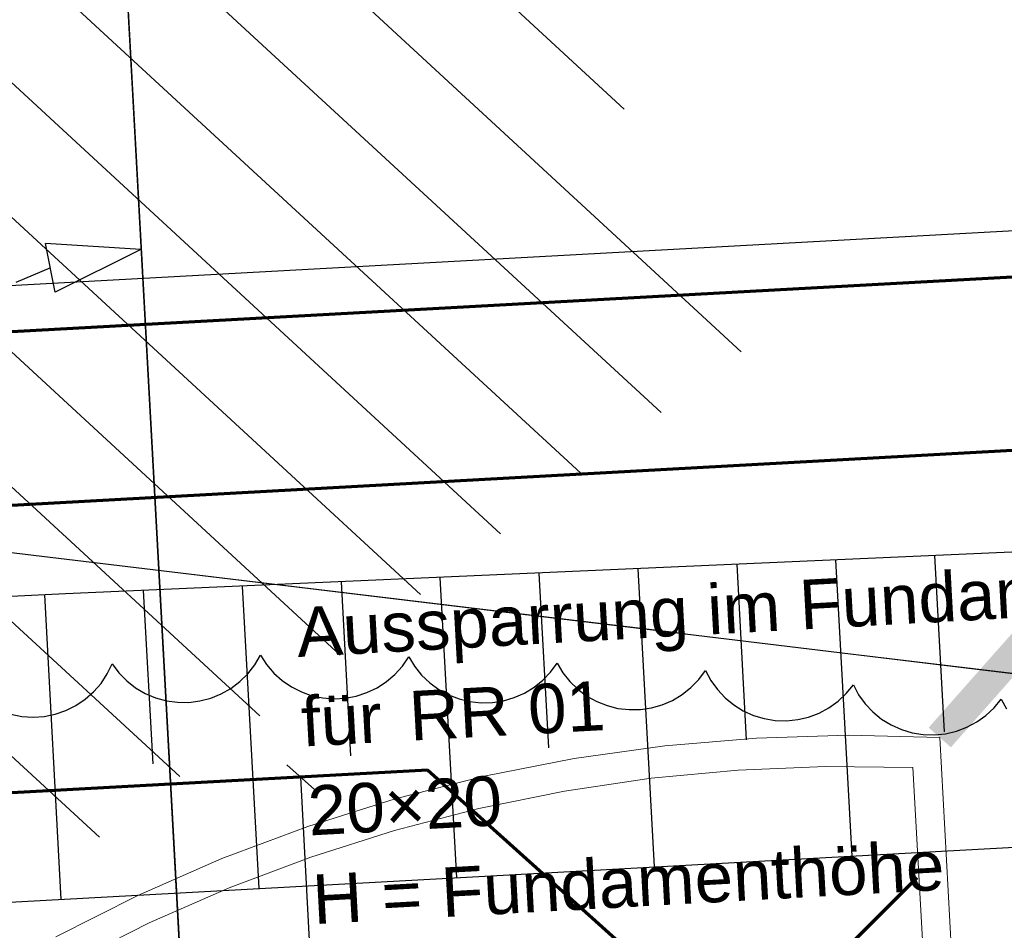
# Model space of a CAD drawing. Extents: x -779 to 790, y -208 to 633.
# Tile 126 of 232: x -327 to -288, y 413 to 450. Entities that reach past the tile are written whole.
import ezdxf
from ezdxf.lldxf.tags import DXFTag

# ---------------------------------------------------------------- set-up
doc = ezdxf.new("R2010")
doc.units = 0
doc.layers.get('0').update_dxf_attribs({"lineweight": 25})
for name, color, linetype, lineweight, true_color in [('01 Allgemein Bemaßung', 7, 'Continuous', 25, 0x848484), ('01AFU Allgemein Bemaßung-A07F5V4RWF', 7, 'Continuous', 25, 0x848484), ('02 Raster Bemaßung', 7, 'Continuous', 25, 0x848484), ('02 Raster Gebäude-A07F5V4QWF', 7, 'Continuous', 25, 0x848484), ('10 Wege Bestand - 2D', 9, 'Continuous', 18, 0x808080), ('30 Baugrubenplanung', 7, 'Continuous', 25, 0x848484), ('91 Aufstellflächen Feuerwehr', 9, 'Continuous', 18, 0x808080), ('S_Mass', 150, 'Continuous', 25, 0x007fff), ('S_Regenwasser_Grundleitung', 7, 'Continuous', 70, 0x0080ff), ('S_Schmutzwasser_Grundleitung', 7, 'Continuous', 70, 0x7f5f00), ('X_Aenderungen', 6, 'Continuous', 25, 0xff00ff)]:
    doc.layers.add(name, color=color, linetype=linetype, lineweight=lineweight, true_color=true_color)
doc.layers.add('02 Raster Gebäude-A07F5V53WF', color=7, linetype='Continuous', lineweight=13)
doc.layers.add('X_Allgemein', color=7, linetype='Continuous', lineweight=25)
doc.styles.get("Standard").update_dxf_attribs({"font": 'arial.ttf'})
tags = doc.linetypes.add('Raster-A07F5V4TWF', pattern=[0.2, 0.1, -0.05, 0, -0.05]).pattern_tags.tags
tags[10:11] = [DXFTag(74, 4), DXFTag(75, 0), DXFTag(340, '0'), DXFTag(46, 1.0), DXFTag(50, 0.0), DXFTag(44, 0.0), DXFTag(45, 0.0)]
tags[8:9] = [DXFTag(74, 4), DXFTag(75, 0), DXFTag(340, '0'), DXFTag(46, 1.0), DXFTag(50, 0.0), DXFTag(44, 0.0), DXFTag(45, 0.0)]
tags[6:7] = [DXFTag(74, 4), DXFTag(75, 0), DXFTag(340, '0'), DXFTag(46, 1.0), DXFTag(50, 0.0), DXFTag(44, 0.0), DXFTag(45, 0.0)]
tags[4:5] = [DXFTag(74, 4), DXFTag(75, 0), DXFTag(340, '0'), DXFTag(46, 1.0), DXFTag(50, 0.0), DXFTag(44, 0.0), DXFTag(45, 0.0)]
tags = doc.linetypes.add('Raster-A07F5V57WF', pattern=[0.2, 0.1, -0.05, 0, -0.05]).pattern_tags.tags
tags[10:11] = [DXFTag(74, 4), DXFTag(75, 0), DXFTag(340, '0'), DXFTag(46, 1.0), DXFTag(50, 0.0), DXFTag(44, 0.0), DXFTag(45, 0.0)]
tags[8:9] = [DXFTag(74, 4), DXFTag(75, 0), DXFTag(340, '0'), DXFTag(46, 1.0), DXFTag(50, 0.0), DXFTag(44, 0.0), DXFTag(45, 0.0)]
tags[6:7] = [DXFTag(74, 4), DXFTag(75, 0), DXFTag(340, '0'), DXFTag(46, 1.0), DXFTag(50, 0.0), DXFTag(44, 0.0), DXFTag(45, 0.0)]
tags[4:5] = [DXFTag(74, 4), DXFTag(75, 0), DXFTag(340, '0'), DXFTag(46, 1.0), DXFTag(50, 0.0), DXFTag(44, 0.0), DXFTag(45, 0.0)]

# ---------------------------------------------------------------- blocks, each defined once
blk = doc.blocks.new('Referenz-A07F5V4VWF', base_point=(-401.415, -176.34))
at = {"color": 0, "linetype": 'ByBlock', "lineweight": -2, "ltscale": 12.5}
for p, q in [((-282.386, 428.841), (-325.435, 426.946)), ((-325.435, 426.946), (-352.085, 425.653))]:
    blk.add_line(p, q, dxfattribs=at)
at = {"layer": '01AFU Allgemein Bemaßung-A07F5V4RWF', "color": 0, "lineweight": -2}
blk.add_line((-328.32, 439.376), (-145.976, 449.353), dxfattribs=at)
at = {"layer": '02 Raster Bemaßung', "color": 0, "lineweight": -2}
for p, q in [((-325.853, 439.139), (-326.248, 441.1)), ((-322.392, 440.857), (-326.248, 441.1)), ((-322.392, 440.857), (-325.853, 439.139)), ((-326.051, 440.12), (-327.449, 439.526))]:
    blk.add_line(p, q, dxfattribs=at)
at = {"layer": '02 Raster Gebäude-A07F5V4QWF', "color": 0, "linetype": 'Raster-A07F5V4TWF', "lineweight": -2, "ltscale": 187.5}
for p, q in [((-327.561, 535.335), (-302.344, 74.48)), ((-300.403, 425.325), (-364.435, 433.037)), ((-300.403, 425.325), (213.848, 363.383))]:
    blk.add_line(p, q, dxfattribs=at)
at = {"layer": '30 Baugrubenplanung', "color": 0, "lineweight": -2}
for p, q in [((-282.386, 428.841), (-325.435, 426.946)), ((-282.386, 428.841), (-325.435, 426.946)), ((-290.326, 428.492), (-289.937, 421.378)), ((-298.319, 428.14), (-297.932, 421.055)), ((-294.323, 428.316), (-293.668, 416.353)), ((-306.312, 427.788), (-305.926, 420.731)), ((-302.316, 427.964), (-301.657, 415.916)), ((-318.302, 427.26), (-317.633, 415.042)), ((-314.305, 427.436), (-313.921, 420.407)), ((-310.309, 427.612), (-309.645, 415.479)), ((-325.435, 426.946), (-352.085, 425.653)), ((-325.435, 426.946), (-352.085, 425.653)), ((-326.294, 426.905), (-325.621, 414.605)), ((-322.298, 427.085), (-321.915, 420.083)), ((-338.945, 413.876), (-143.568, 424.566)), ((-338.945, 413.876), (-143.568, 424.566))]:
    blk.add_line(p, q, dxfattribs=at)
at = {"layer": '01 Allgemein Bemaßung', "color": 0, "linetype": 'ByBlock', "lineweight": -2, "ltscale": 0.21125, "char_height": 2.00026, "attachment_point": 1, "rotation": 3.132}
for s, insert in [('{\\fArial;Aussparrung im Fundament}', (-316.159, 426.39)), ('{\\fArial;RR 01}', (-311.611, 423.012)), ('{\\fArial;für}', (-315.971, 422.774)), ('{\\fArial;20×20}', (-315.7, 419.181)), ('{\\fArial;H = Fundamenthöhe}', (-315.512, 415.598))]:
    blk.add_mtext(s, dxfattribs=dict(at, insert=insert))
blk = doc.blocks.new('Polylinie-A07F5V4XWF', base_point=(-290.566, 305.478))
at = {"color": 0, "linetype": 'ByBlock', "lineweight": -2, "ltscale": 0.25}
for points in [[(-288.964, 421.543), (-290.566, 421.543), (-252.531, 462.695)], [(-290.566, 421.543), (-252.531, 462.695), (-254.134, 462.695)], [(-289.668, 420.747), (-288.964, 421.543), (-290.566, 421.543)]]:
    blk.add_solid(points, dxfattribs=at)
blk = doc.blocks.new('Referenz-A07F5V59WF', base_point=(-759.499, -206.186))
at = {"layer": '02 Raster Gebäude-A07F5V53WF', "color": 0, "linetype": 'Raster-A07F5V57WF', "ltscale": 117.000008}
for p, q in [((-327.528, 535.313), (-290.824, -135.323)), ((-300.374, 425.324), (213.781, 363.401))]:
    blk.add_line(p, q, dxfattribs=at)
at = {"layer": '02 Raster Gebäude-A07F5V53WF', "color": 0, "linetype": 'Continuous', "ltscale": 117.000008}
blk.add_line((-300.374, 425.324), (-364.394, 433.034), dxfattribs=at)
at = {"layer": '10 Wege Bestand - 2D', "color": 0, "linetype": 'Continuous', "ltscale": 162.000017}
for p, q in [((-297.527, 421.122), (-301.219, 420.807)), ((-293.822, 421.235), (-297.527, 421.122)), ((-290.117, 421.145), (-293.822, 421.235)), ((-290.117, 421.145), (-289.292, 406.077)), ((-301.219, 420.807), (-304.889, 420.291)), ((-304.889, 420.291), (-308.526, 419.575)), ((-298.261, 419.83), (-301.778, 419.496)), ((-294.732, 419.978), (-298.261, 419.83)), ((-291.199, 419.937), (-294.732, 419.978)), ((-291.199, 419.937), (-290.437, 406.015)), ((-308.526, 419.575), (-312.117, 418.661)), ((-301.778, 419.496), (-305.272, 418.976)), ((-305.272, 418.976), (-308.734, 418.271)), ((-312.117, 418.661), (-315.654, 417.553)), ((-308.734, 418.271), (-312.153, 417.383)), ((-315.654, 417.553), (-319.124, 416.252)), ((-312.153, 417.383), (-315.521, 416.315)), ((-319.124, 416.252), (-322.519, 414.764)), ((-315.521, 416.315), (-318.827, 415.07)), ((-318.827, 415.07), (-322.062, 413.651)), ((-322.519, 414.764), (-325.826, 413.093)), ((-322.062, 413.651), (-325.217, 412.063))]:
    blk.add_line(p, q, dxfattribs=at)
at = {"layer": '91 Aufstellflächen Feuerwehr', "color": 0, "linetype": 'Continuous', "ltscale": 162.000017}
for p, q in [((-302.87, 446.534), (-376.766, 514.673)), ((-298.137, 436.729), (-380.012, 512.226)), ((-301.378, 434.277), (-383.259, 509.78)), ((-304.619, 431.825), (-386.506, 507.333)), ((-307.86, 429.373), (-389.753, 504.886)), ((-311.102, 426.921), (-393, 502.44)), ((-314.343, 424.469), (-396.247, 499.993)), ((-317.584, 422.017), (-399.494, 497.546)), ((-320.825, 419.565), (-402.741, 495.099)), ((-324.067, 417.113), (-405.987, 492.653))]:
    blk.add_line(p, q, dxfattribs=at)
blk = doc.blocks.new('Maß-A07F5VBXWF', base_point=(-317.933, 396.675))
at = {"color": 0, "linetype": 'ByBlock', "lineweight": -2, "ltscale": 0.25}
for p, q in [((-317.933, 419.432), (-311.942, 419.76)), ((-316.495, 420.042), (-315.378, 419.041)), ((-314.712, 397.175), (-315.936, 419.541)), ((-315.27, 397.676), (-314.153, 396.675)), ((-316.709, 397.066), (-310.718, 397.394))]:
    blk.add_line(p, q, dxfattribs=at)
at = {"color": 0, "linetype": 'ByBlock', "lineweight": -2, "ltscale": 0.25, "insert": (-313.05, 410.729), "char_height": 1.8, "attachment_point": 1, "rotation": 273.1327}
blk.add_mtext('{\\fArial;1.12}', dxfattribs=at)
blk = doc.blocks.new('Revisionswolke-A07F5VCJWF', base_point=(-672.158, -64.455))
at = {"color": 0, "linetype": 'ByBlock', "lineweight": -2, "ltscale": 0.25}
for p, q in [((-317.795, 424.076), (-317.566, 424.467)), ((-317.566, 424.467), (-317.318, 424.088)), ((-323.754, 423.709), (-323.555, 424.116)), ((-323.555, 424.116), (-323.281, 423.755)), ((-318.074, 423.719), (-317.795, 424.076)), ((-317.318, 424.088), (-317.023, 423.745)), ((-311.826, 424.032), (-311.571, 424.406)), ((-311.571, 424.406), (-311.335, 424.019)), ((-305.842, 423.785), (-305.575, 424.151)), ((-305.575, 424.151), (-305.342, 423.762)), ((-324.004, 423.331), (-323.754, 423.709)), ((-323.281, 423.755), (-322.963, 423.432)), ((-318.396, 423.401), (-318.074, 423.719)), ((-317.023, 423.745), (-316.686, 423.443)), ((-312.472, 423.4), (-312.128, 423.695)), ((-312.128, 423.695), (-311.826, 424.032)), ((-311.335, 424.019), (-311.051, 423.665)), ((-306.155, 423.457), (-305.842, 423.785)), ((-305.342, 423.762), (-305.061, 423.407)), ((-299.853, 423.483), (-299.582, 423.846)), ((-299.582, 423.846), (-299.368, 423.447)), ((-324.302, 422.989), (-324.004, 423.331)), ((-322.963, 423.432), (-322.605, 423.154)), ((-318.757, 423.128), (-318.396, 423.401)), ((-316.686, 423.443), (-316.312, 423.188)), ((-312.851, 423.152), (-312.472, 423.4)), ((-311.051, 423.665), (-310.723, 423.352)), ((-310.723, 423.352), (-310.357, 423.085)), ((-306.508, 423.173), (-306.155, 423.457)), ((-305.061, 423.407), (-304.736, 423.091)), ((-300.168, 423.158), (-299.853, 423.483)), ((-299.368, 423.447), (-299.103, 423.079)), ((-293.895, 422.921), (-293.608, 423.272)), ((-293.608, 423.272), (-293.394, 422.872)), ((-324.642, 422.69), (-324.302, 422.989)), ((-322.605, 423.154), (-322.215, 422.925)), ((-322.215, 422.925), (-321.797, 422.748)), ((-319.571, 422.733), (-319.151, 422.904)), ((-319.151, 422.904), (-318.757, 423.128)), ((-316.312, 423.188), (-315.908, 422.983)), ((-315.908, 422.983), (-315.481, 422.833)), ((-313.689, 422.815), (-313.259, 422.956)), ((-313.259, 422.956), (-312.851, 423.152)), ((-310.357, 423.085), (-309.96, 422.867)), ((-307.31, 422.755), (-306.896, 422.938)), ((-306.896, 422.938), (-306.508, 423.173)), ((-304.736, 423.091), (-304.373, 422.82)), ((-300.913, 422.644), (-300.524, 422.877)), ((-300.524, 422.877), (-300.168, 423.158)), ((-299.103, 423.079), (-298.792, 422.749)), ((-294.225, 422.61), (-293.895, 422.921)), ((-293.394, 422.872), (-293.129, 422.505)), ((-325.018, 422.437), (-324.642, 422.69)), ((-321.797, 422.748), (-321.361, 422.628)), ((-321.361, 422.628), (-320.912, 422.566)), ((-320.912, 422.566), (-320.459, 422.563)), ((-320.459, 422.563), (-320.009, 422.619)), ((-320.009, 422.619), (-319.571, 422.733)), ((-315.481, 422.833), (-315.038, 422.741)), ((-315.038, 422.741), (-314.586, 422.706)), ((-314.586, 422.706), (-314.134, 422.731)), ((-314.134, 422.731), (-313.689, 422.815)), ((-309.96, 422.867), (-309.537, 422.703)), ((-309.537, 422.703), (-309.097, 422.596)), ((-309.097, 422.596), (-308.646, 422.547)), ((-308.646, 422.547), (-308.193, 422.558)), ((-308.193, 422.558), (-307.745, 422.627)), ((-307.745, 422.627), (-307.31, 422.755)), ((-304.373, 422.82), (-303.977, 422.599)), ((-303.977, 422.599), (-303.556, 422.432)), ((-301.329, 422.465), (-300.913, 422.644)), ((-298.792, 422.749), (-298.441, 422.462)), ((-294.593, 422.345), (-294.225, 422.61)), ((-293.129, 422.505), (-292.819, 422.174)), ((-287.921, 422.346), (-287.635, 422.697)), ((-287.635, 422.697), (-287.418, 422.299)), ((-327.647, 422.083), (-327.202, 421.996)), ((-326.297, 421.998), (-325.853, 422.088)), ((-325.853, 422.088), (-325.424, 422.235)), ((-325.424, 422.235), (-325.018, 422.437)), ((-303.556, 422.432), (-303.117, 422.321)), ((-303.117, 422.321), (-302.666, 422.269)), ((-302.666, 422.269), (-302.213, 422.275)), ((-302.213, 422.275), (-301.765, 422.341)), ((-301.765, 422.341), (-301.329, 422.465)), ((-298.441, 422.462), (-298.056, 422.224)), ((-298.056, 422.224), (-297.643, 422.038)), ((-295.416, 421.97), (-294.992, 422.131)), ((-294.992, 422.131), (-294.593, 422.345)), ((-292.819, 422.174), (-292.468, 421.888)), ((-288.252, 422.035), (-287.921, 422.346)), ((-327.202, 421.996), (-326.749, 421.967)), ((-326.749, 421.967), (-326.297, 421.998)), ((-297.643, 422.038), (-297.209, 421.907)), ((-297.209, 421.907), (-296.761, 421.834)), ((-296.761, 421.834), (-296.308, 421.82)), ((-296.308, 421.82), (-295.857, 421.866)), ((-295.857, 421.866), (-295.416, 421.97)), ((-292.468, 421.888), (-292.082, 421.649)), ((-289.019, 421.556), (-288.619, 421.77)), ((-288.619, 421.77), (-288.252, 422.035)), ((-292.082, 421.649), (-291.669, 421.463)), ((-291.669, 421.463), (-291.235, 421.332)), ((-291.235, 421.332), (-290.788, 421.26)), ((-290.334, 421.246), (-289.884, 421.291)), ((-289.884, 421.291), (-289.442, 421.395)), ((-289.442, 421.395), (-289.019, 421.556)), ((-290.788, 421.26), (-290.334, 421.246))]:
    blk.add_line(p, q, dxfattribs=at)

msp = doc.modelspace()

# ---------------------------------------------------------------- linework, layer by layer
at = {"layer": 'S_Regenwasser_Grundleitung'}
for p, q in [((-310.808, 419.822), (-338.74, 418.299)), ((-298.478, 408.753), (-310.808, 419.822)), ((-297.752, 408.773), (-291.036, 415.489))]:
    msp.add_line(p, q, dxfattribs=at)
at = {"layer": 'S_Schmutzwasser_Grundleitung', "color": 54, "true_color": 0xb2b200}
for p, q in [((-364.048, 435.55), (-198.394, 444.616)), ((-339.474, 429.884), (-198.012, 437.627))]:
    msp.add_line(p, q, dxfattribs=at)

# ---------------------------------------------------------------- block references
at = {"color": 8, "lineweight": 25, "ltscale": 1250, "true_color": 0x808080}
msp.add_blockref('Referenz-A07F5V59WF', (-759.499, -206.186), dxfattribs=at)
at = {"color": 8, "lineweight": 25, "ltscale": 12.5, "true_color": 0x808080}
msp.add_blockref('Referenz-A07F5V4VWF', (-401.415, -176.34), dxfattribs=at)
at = {"layer": 'S_Mass', "ltscale": 0.25}
msp.add_blockref('Maß-A07F5VBXWF', (-317.933, 396.675), dxfattribs=at)
at = {"layer": 'X_Aenderungen', "ltscale": 0.25}
msp.add_blockref('Revisionswolke-A07F5VCJWF', (-672.158, -64.455), dxfattribs=at)
at = {"layer": 'X_Allgemein', "color": 1, "ltscale": 0.25, "true_color": 0xff0000}
msp.add_blockref('Polylinie-A07F5V4XWF', (-290.566, 305.478), dxfattribs=at)

doc.saveas('drawing.dxf')
